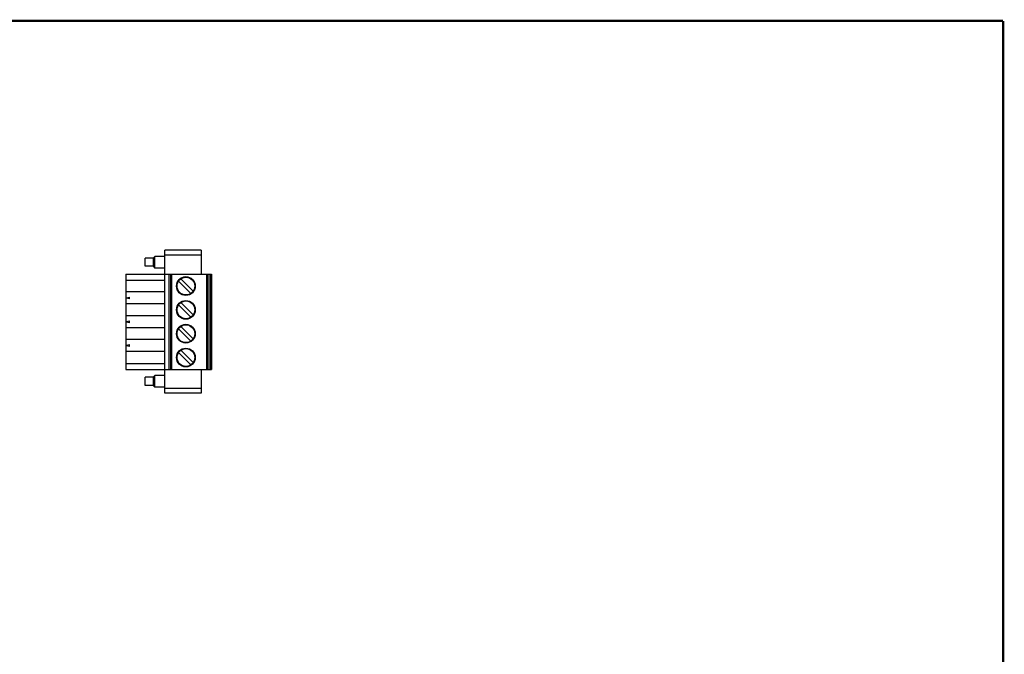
# Model space of a CAD drawing. Header units: inches. Extents: x 0.2 to 16.8, y 0.1 to 10.8.
# Tile 10 of 10: x 8.5 to 16.8, y 5.4 to 10.8. Entities that reach past the tile are written whole.
import ezdxf

# ---------------------------------------------------------------- set-up
doc = ezdxf.new("R2010")
doc.units = ezdxf.units.IN
doc.header["$LTSCALE"] = 0.935
doc.header["$MEASUREMENT"] = 0
doc.layers.get('0').update_dxf_attribs({"linetype": 'CONTINUOUS'})

msp = doc.modelspace()

# ---------------------------------------------------------------- linework, layer by layer
at = {"color": 7, "linetype": 'CONTINUOUS'}
for p, q in [((9.5529, 8.6984), (9.5529, 8.7673)), ((9.6198, 8.7673), (9.5529, 8.7673)), ((9.6198, 8.7673), (9.6336, 8.782)), ((9.6198, 8.7673), (9.6198, 8.6984)), ((9.6336, 8.6836), (9.6336, 8.782)), ((9.7182, 8.782), (9.6336, 8.782)), ((9.7182, 7.6328), (9.7182, 8.8328)), ((10.0214, 8.8328), (9.7182, 8.8328)), ((9.7182, 8.7935), (10.0214, 8.7935)), ((10.0214, 8.8328), (10.0214, 8.6328)), ((9.6198, 8.6984), (9.5529, 8.6984)), ((9.6198, 8.6984), (9.6336, 8.6836)), ((9.7182, 8.6836), (9.6336, 8.6836)), ((9.3914, 8.6328), (9.3914, 7.8328)), ((9.3914, 8.6328), (10.108, 8.6328)), ((9.751, 8.6328), (9.751, 7.8328)), ((9.7645, 8.6328), (9.7645, 7.8328)), ((9.7762, 7.8328), (9.7762, 8.6328)), ((9.8522, 8.5943), (9.9557, 8.4908)), ((10.0684, 8.6328), (10.0684, 7.8328)), ((10.0763, 7.8328), (10.0763, 8.6328)), ((10.0773, 8.6328), (10.0773, 7.8328)), ((10.0962, 8.6328), (10.0962, 7.8328)), ((10.1001, 8.6328), (10.1001, 7.8328)), ((10.108, 8.6328), (10.108, 7.8328)), ((9.3914, 8.5822), (9.7182, 8.5822)), ((9.9362, 8.4713), (9.8327, 8.5748)), ((9.7182, 8.4834), (9.3914, 8.4834)), ((9.3914, 8.4328), (9.421, 8.4407)), ((9.421, 8.4249), (9.3914, 8.4328)), ((9.421, 8.4249), (9.421, 8.4407)), ((9.7182, 8.3822), (9.3914, 8.3822)), ((9.8327, 8.3748), (9.9362, 8.2713)), ((9.8522, 8.3943), (9.9557, 8.2908)), ((9.7182, 8.2834), (9.3914, 8.2834)), ((9.3914, 8.2328), (9.421, 8.2407)), ((9.421, 8.2249), (9.3914, 8.2328)), ((9.7182, 8.1822), (9.3914, 8.1822)), ((9.421, 8.2249), (9.421, 8.2407)), ((9.8522, 8.1943), (9.9557, 8.0908)), ((9.9362, 8.0713), (9.8327, 8.1748)), ((9.7182, 8.0834), (9.3914, 8.0834)), ((9.3914, 8.0328), (9.421, 8.0407)), ((9.421, 8.0249), (9.3914, 8.0328)), ((9.421, 8.0249), (9.421, 8.0407)), ((9.7182, 7.9822), (9.3914, 7.9822)), ((9.8327, 7.9748), (9.9362, 7.8713)), ((9.9557, 7.8908), (9.8522, 7.9943)), ((9.3914, 7.8834), (9.7182, 7.8834)), ((9.3914, 7.8328), (10.108, 7.8328)), ((9.6198, 7.7673), (9.5529, 7.7673)), ((9.5529, 7.6984), (9.5529, 7.7673)), ((9.6198, 7.7673), (9.6336, 7.782)), ((9.6198, 7.7673), (9.6198, 7.6984)), ((9.7182, 7.782), (9.6336, 7.782)), ((9.6336, 7.6836), (9.6336, 7.782)), ((10.0214, 7.8328), (10.0214, 7.6328)), ((9.6198, 7.6984), (9.5529, 7.6984)), ((9.6198, 7.6984), (9.6336, 7.6836)), ((9.7182, 7.6836), (9.6336, 7.6836)), ((10.0214, 7.6722), (9.7182, 7.6722)), ((10.0214, 7.6328), (9.7182, 7.6328))]:
    msp.add_line(p, q, dxfattribs=at)
at = {"color": 7, "linetype": 'CONTINUOUS', "const_width": 0.02}
for points in [[(16.75, 10.7586), (0.25, 10.7586)], [(16.75, 0.2586), (16.75, 10.7586)]]:
    msp.add_lwpolyline(points, dxfattribs=at)
at = {"color": 7, "linetype": 'CONTINUOUS'}
for centre, radius in [((9.8942, 8.5328), 0.0787), ((9.8942, 8.5328), 0.0745), ((9.8942, 8.3328), 0.0787), ((9.8942, 8.3328), 0.0745), ((9.8942, 8.1328), 0.0787), ((9.8942, 8.1328), 0.0745), ((9.8942, 7.9328), 0.0787), ((9.8942, 7.9328), 0.0745)]:
    msp.add_circle(centre, radius, dxfattribs=at)

doc.saveas('drawing.dxf')
